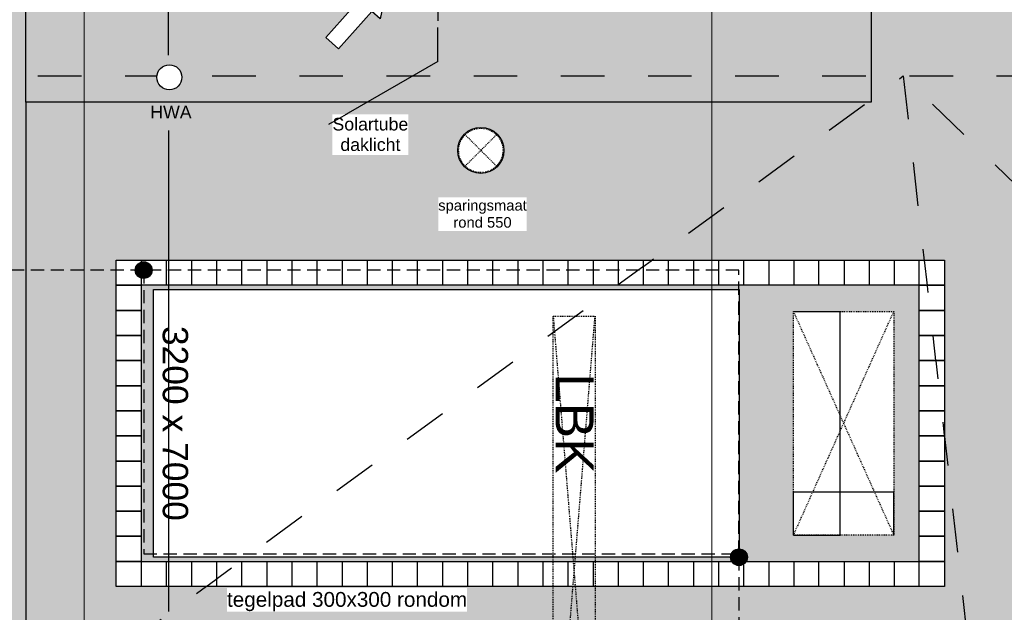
# Model space of a CAD drawing. Extents: x -38005 to 156061, y -31182 to 68140.
# Tile 37 of 48: x 76115 to 87883, y 28134 to 35217. Entities that reach past the tile are written whole.
import ezdxf
from ezdxf.enums import TextEntityAlignment as Align

# ---------------------------------------------------------------- set-up
doc = ezdxf.new("R2010")
doc.units = 0
doc.header["$LTSCALE"] = 50
doc.set_wipeout_variables(frame=1)
for name, pattern in [('HIDDEN2', [4.7625, 3.175, -1.5875]), ('STYLE_01', [0.41664, 0.20828, -0.20836]), ('STYLE_11', [5, 3.888855, -0.416718, 0.277786, -0.416641])]:
    doc.linetypes.add(name, pattern=pattern)
doc.layers.get('0').update_dxf_attribs({"linetype": 'CONTINUOUS'})
for name, color, linetype in [('AB$1A---_ATTRIB035', 8, 'CONTINUOUS'), ('AL$1A---_ALGEMEEN', 8, 'CONTINUOUS'), ('AM$1A---_ARCERING', 8, 'CONTINUOUS'), ('AT$1A---_TEKST025', 8, 'CONTINUOUS'), ('AT$1A---_TEKST035', 8, 'CONTINUOUS'), ('AT$1A---_TEKST100', 8, 'CONTINUOUS'), ('BOUWKUNDIG', 8, 'CONTINUOUS'), ('EL6121--', 3, 'CONTINUOUS')]:
    doc.layers.add(name, color=color, linetype=linetype)
doc.layers.add('stramienen', color=1, linetype='CONTINUOUS', lineweight=15)
doc.styles.add('Arial', font='ARIAL.TTF')
doc.styles.add('BURO-018', font='ISO.shx', dxfattribs={"height": 90})
doc.styles.add('Helvetica', font='txt')
doc.dimstyles.new('VyA', dxfattribs={"dimtxt": 2.272868, "dimasz": 2.120801, "dimexe": 1.5, "dimexo": 1.59, "dimgap": 0.5, "dimtad": 1, "dimdec": 0, "dimzin": 11, "dimtxsty": 'Arial', "dimblk": 'VW_SLASH', "dimcen": 0, "dimdle": 1, "dimazin": 0, "dimtfac": 0.8, "dimtdec": 0, "dimtix": 1, "dimtmove": 0, "dimatfit": 0, "dimldrblk": 'VW_FILLEDARROW', "dimfxl": 0, "dimfrac": 2, "dimtolj": 1, "dimtzin": 11, "dimarcsym": 0})

# ---------------------------------------------------------------- blocks, each defined once
blk = doc.blocks.new('VW_SLASH')
at = {"layer": 'AL$1A---_ALGEMEEN', "color": 0, "linetype": 'ByBlock', "lineweight": -2}
blk.add_line((0, 0), (-1, 0), dxfattribs=at)
at = {"layer": 'AL$1A---_ALGEMEEN', "color": 0, "linetype": 'ByBlock', "lineweight": 5}
blk.add_line((0.5, 0.5), (-0.5, -0.5), dxfattribs=at)
blk = doc.blocks.new('*D149')
at = {"layer": 'AL$1A---_ALGEMEEN', "color": 0, "lineweight": -2}
for p, q in [((2, 2675), (560, 2675)), ((559, 2), (559, 2673)), ((2, 0), (560, 0))]:
    blk.add_line(p, q, dxfattribs=at)
at = {"layer": 'AL$1A---_ALGEMEEN', "color": 0, "lineweight": -2, "xscale": 2.12080078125, "yscale": 2.12080078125, "zscale": 2.12080078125}
for p, rotation in [((559, 2675), 90), ((559, 0), 270)]:
    blk.add_blockref('VW_SLASH', p, dxfattribs=dict(at, rotation=rotation))
at = {"layer": 'AT$1A---_TEKST025', "insert": (533, 1338), "char_height": 2.27, "attachment_point": 5, "rotation": 90, "style": 'Arial'}
blk.add_mtext('\\A1;133750', dxfattribs=at)
blk = doc.blocks.new('VW_FILLEDARROW')
at = {"layer": 'AL$1A---_ALGEMEEN', "color": 0, "lineweight": -2}
blk.add_solid([(0, 0), (0.5, 0.5), (0.5, -0.5)], dxfattribs=at)
blk = doc.blocks.new('*D150')
at = {"layer": 'AL$1A---_ALGEMEEN', "color": 0, "lineweight": -2}
for p, q in [((0, 2), (0, 516)), ((1198, 515), (2, 515)), ((1200, 2), (1200, 516))]:
    blk.add_line(p, q, dxfattribs=at)
at = {"layer": 'AL$1A---_ALGEMEEN', "color": 0, "lineweight": -2, "xscale": 2.12080078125, "yscale": 2.12080078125, "zscale": 2.12080078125, "rotation": 180}
blk.add_blockref('VW_SLASH', (0, 515), dxfattribs=at)
at = {"layer": 'AL$1A---_ALGEMEEN', "color": 0, "lineweight": -2, "xscale": 2.12080078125, "yscale": 2.12080078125, "zscale": 2.12080078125}
blk.add_blockref('VW_SLASH', (1200, 515), dxfattribs=at)
at = {"layer": 'AT$1A---_TEKST025', "insert": (600, 541), "char_height": 2.27, "attachment_point": 5, "style": 'Arial'}
blk.add_mtext('\\A1;60000', dxfattribs=at)
blk = doc.blocks.new('solatube 550')
at = {"color": 0}
blk.add_wipeout([(194, 194), (199, 190), (204, 185), (208, 180), (213, 174), (217, 169), (221, 164), (225, 158), (229, 153), (232, 147), (236, 141), (239, 136), (243, 130), (246, 124), (249, 118), (251, 111), (254, 105), (257, 99), (259, 93), (261, 86), (263, 80), (265, 73), (267, 67), (268, 60), (270, 54), (271, 47), (272, 40), (273, 34), (274, 27), (274, 20), (275, 13), (275, 7), (275, 0), (275, -7), (275, -13), (274, -20), (274, -27), (273, -34), (272, -40), (271, -47), (270, -54), (268, -60), (267, -67), (265, -73), (263, -80), (261, -86), (259, -93), (257, -99), (254, -105), (251, -111), (249, -118), (246, -124), (243, -130), (239, -136), (236, -141), (232, -147), (229, -153), (225, -158), (221, -164), (217, -169), (213, -174), (208, -180), (204, -185), (199, -190), (194, -194), (190, -199), (185, -204), (180, -208), (174, -213), (169, -217), (164, -221), (158, -225), (153, -229), (147, -232), (141, -236), (136, -239), (130, -243), (124, -246), (118, -249), (111, -251), (105, -254), (99, -257), (93, -259), (86, -261), (80, -263), (73, -265), (67, -267), (60, -268), (54, -270), (47, -271), (40, -272), (34, -273), (27, -274), (20, -274), (13, -275), (7, -275), (0, -275), (-7, -275), (-13, -275), (-20, -274), (-27, -274), (-34, -273), (-40, -272), (-47, -271), (-54, -270), (-60, -268), (-67, -267), (-73, -265), (-80, -263), (-86, -261), (-93, -259), (-99, -257), (-105, -254), (-111, -251), (-118, -249), (-124, -246), (-130, -243), (-136, -239), (-141, -236), (-147, -232), (-153, -229), (-158, -225), (-164, -221), (-169, -217), (-174, -213), (-180, -208), (-185, -204), (-190, -199), (-194, -194), (-199, -190), (-204, -185), (-208, -180), (-213, -174), (-217, -169), (-221, -164), (-225, -158), (-229, -153), (-232, -147), (-236, -141), (-239, -136), (-243, -130), (-246, -124), (-249, -118), (-251, -111), (-254, -105), (-257, -99), (-259, -93), (-261, -86), (-263, -80), (-265, -73), (-267, -67), (-268, -60), (-270, -54), (-271, -47), (-272, -40), (-273, -34), (-274, -27), (-274, -20), (-275, -13), (-275, -7), (-275, 0), (-275, 7), (-275, 13), (-274, 20), (-274, 27), (-273, 34), (-272, 40), (-271, 47), (-270, 54), (-268, 60), (-267, 67), (-265, 73), (-263, 80), (-261, 86), (-259, 93), (-257, 99), (-254, 105), (-251, 111), (-249, 118), (-246, 124), (-243, 130), (-239, 136), (-236, 141), (-232, 147), (-229, 153), (-225, 158), (-221, 164), (-217, 169), (-213, 174), (-208, 180), (-204, 185), (-199, 190), (-194, 194), (-190, 199), (-185, 204), (-180, 208), (-174, 213), (-169, 217), (-164, 221), (-158, 225), (-153, 229), (-147, 232), (-141, 236), (-136, 239), (-130, 243), (-124, 246), (-118, 249), (-111, 251), (-105, 254), (-99, 257), (-93, 259), (-86, 261), (-80, 263), (-73, 265), (-67, 267), (-60, 268), (-54, 270), (-47, 271), (-40, 272), (-34, 273), (-27, 274), (-20, 274), (-13, 275), (-7, 275), (0, 275), (7, 275), (13, 275), (20, 274), (27, 274), (34, 273), (40, 272), (47, 271), (54, 270), (60, 268), (67, 267), (73, 265), (80, 263), (86, 261), (93, 259), (99, 257), (105, 254), (111, 251), (118, 249), (124, 246), (130, 243), (136, 239), (141, 236), (147, 232), (153, 229), (158, 225), (164, 221), (169, 217), (174, 213), (180, 208), (185, 204), (190, 199)], dxfattribs=at).dxf.layer = 'AL$1A---_ALGEMEEN'
at = {"layer": 'AL$1A---_ALGEMEEN', "color": 0, "linetype": 'STYLE_01'}
for p, q in [((-187, -187), (187, 187)), ((187, -187), (-187, 187))]:
    blk.add_line(p, q, dxfattribs=at)
at = {"layer": 'AL$1A---_ALGEMEEN', "color": 0}
blk.add_circle((0, 0), 275, dxfattribs=at)
at = {"layer": 'AL$1A---_ALGEMEEN', "color": 0, "linetype": 'STYLE_01'}
blk.add_circle((0, 0), 265, dxfattribs=at)
blk = doc.blocks.new('LBK')
at = {"color": 0}
blk.add_wipeout([(-1600, 3500), (1600, 3500), (1600, -3500), (-1600, -3500)], dxfattribs=at).dxf.layer = 'AL$1A---_ALGEMEEN'
at = {"layer": 'AL$1A---_ALGEMEEN', "color": 0}
blk.add_lwpolyline([(-1600, 3500), (1600, 3500), (1600, -3500), (-1600, -3500)], close=True, dxfattribs=at)
at = {"layer": 'AT$1A---_TEKST100', "line_spacing_factor": 0.967741, "style": 'Arial'}
for s, insert, char_height, attachment_point in [('{\\C256;\\lLBK}', (-600, 1762), 454.57, 1), ('{\\C256;\\l3200 x 7000}', (0, -3085), 303.05, 2)]:
    blk.add_mtext(s, dxfattribs=dict(at, insert=insert, char_height=char_height, attachment_point=attachment_point))
blk = doc.blocks.new('Group-17')
at = {"color": 0}
for points in [[(28980, 3862.5), (29280, 3862.5), (29280, 3562.5), (28980, 3562.5)], [(30180, 3862.5), (30480, 3862.5), (30480, 3562.5), (30180, 3562.5)], [(28980, 262.5), (29280, 262.5), (29280, -37.5), (28980, -37.5)], [(30180, 262.5), (30480, 262.5), (30480, -37.5), (30180, -37.5)]]:
    blk.add_wipeout(points, dxfattribs=at).dxf.layer = 'AL$1A---_ALGEMEEN'
at = {"layer": 'AL$1A---_ALGEMEEN', "color": 0}
for points in [[(28980, 3862.5), (29280, 3862.5), (29280, 3562.5), (28980, 3562.5)], [(30180, 3862.5), (30480, 3862.5), (30480, 3562.5), (30180, 3562.5)], [(28980, 262.5), (29280, 262.5), (29280, -37.5), (28980, -37.5)], [(30180, 262.5), (30480, 262.5), (30480, -37.5), (30180, -37.5)]]:
    blk.add_lwpolyline(points, close=True, dxfattribs=at)
at = {"color": 0}
for points in [[(28680, 3862.5), (28980, 3862.5), (28980, 3562.5), (28680, 3562.5)], [(29880, 3862.5), (30180, 3862.5), (30180, 3562.5), (29880, 3562.5)], [(30480, 3862.5), (30780, 3862.5), (30780, 3562.5), (30480, 3562.5)], [(28680, 262.5), (28980, 262.5), (28980, -37.5), (28680, -37.5)], [(29880, 262.5), (30180, 262.5), (30180, -37.5), (29880, -37.5)], [(30480, 262.5), (30780, 262.5), (30780, -37.5), (30480, -37.5)]]:
    blk.add_wipeout(points, dxfattribs=at).dxf.layer = 'AL$1A---_ALGEMEEN'
at = {"layer": 'AL$1A---_ALGEMEEN', "color": 0}
for points in [[(28680, 3862.5), (28980, 3862.5), (28980, 3562.5), (28680, 3562.5)], [(29880, 3862.5), (30180, 3862.5), (30180, 3562.5), (29880, 3562.5)], [(30480, 3862.5), (30780, 3862.5), (30780, 3562.5), (30480, 3562.5)], [(28680, 262.5), (28980, 262.5), (28980, -37.5), (28680, -37.5)], [(29880, 262.5), (30180, 262.5), (30180, -37.5), (29880, -37.5)], [(30480, 262.5), (30780, 262.5), (30780, -37.5), (30480, -37.5)]]:
    blk.add_lwpolyline(points, close=True, dxfattribs=at)
at = {"color": 0}
for points in [[(28380, 3862.5), (28680, 3862.5), (28680, 3562.5), (28380, 3562.5)], [(29580, 3862.5), (29880, 3862.5), (29880, 3562.5), (29580, 3562.5)], [(30480, 3562.5), (30780, 3562.5), (30780, 3262.5), (30480, 3262.5)], [(28380, 262.5), (28680, 262.5), (28680, -37.5), (28380, -37.5)], [(29580, 262.5), (29880, 262.5), (29880, -37.5), (29580, -37.5)]]:
    blk.add_wipeout(points, dxfattribs=at).dxf.layer = 'AL$1A---_ALGEMEEN'
at = {"layer": 'AL$1A---_ALGEMEEN', "color": 0}
for points in [[(28380, 3862.5), (28680, 3862.5), (28680, 3562.5), (28380, 3562.5)], [(29580, 3862.5), (29880, 3862.5), (29880, 3562.5), (29580, 3562.5)], [(30480, 3562.5), (30780, 3562.5), (30780, 3262.5), (30480, 3262.5)], [(28380, 262.5), (28680, 262.5), (28680, -37.5), (28380, -37.5)], [(29580, 262.5), (29880, 262.5), (29880, -37.5), (29580, -37.5)]]:
    blk.add_lwpolyline(points, close=True, dxfattribs=at)
at = {"color": 0}
for points in [[(28080, 3862.5), (28380, 3862.5), (28380, 3562.5), (28080, 3562.5)], [(29280, 3862.5), (29580, 3862.5), (29580, 3562.5), (29280, 3562.5)], [(30480, 3262.5), (30780, 3262.5), (30780, 2962.5), (30480, 2962.5)], [(28080, 262.5), (28380, 262.5), (28380, -37.5), (28080, -37.5)], [(29280, 262.5), (29580, 262.5), (29580, -37.5), (29280, -37.5)]]:
    blk.add_wipeout(points, dxfattribs=at).dxf.layer = 'AL$1A---_ALGEMEEN'
at = {"layer": 'AL$1A---_ALGEMEEN', "color": 0}
for points in [[(28080, 3862.5), (28380, 3862.5), (28380, 3562.5), (28080, 3562.5)], [(29280, 3862.5), (29580, 3862.5), (29580, 3562.5), (29280, 3562.5)], [(30480, 3262.5), (30780, 3262.5), (30780, 2962.5), (30480, 2962.5)], [(28080, 262.5), (28380, 262.5), (28380, -37.5), (28080, -37.5)], [(29280, 262.5), (29580, 262.5), (29580, -37.5), (29280, -37.5)]]:
    blk.add_lwpolyline(points, close=True, dxfattribs=at)
at = {"color": 0}
for points in [[(27780, 3862.5), (28080, 3862.5), (28080, 3562.5), (27780, 3562.5)], [(30480, 2962.5), (30780, 2962.5), (30780, 2662.5), (30480, 2662.5)], [(27780, 262.5), (28080, 262.5), (28080, -37.5), (27780, -37.5)]]:
    blk.add_wipeout(points, dxfattribs=at).dxf.layer = 'AL$1A---_ALGEMEEN'
at = {"layer": 'AL$1A---_ALGEMEEN', "color": 0}
for points in [[(27780, 3862.5), (28080, 3862.5), (28080, 3562.5), (27780, 3562.5)], [(30480, 2962.5), (30780, 2962.5), (30780, 2662.5), (30480, 2662.5)], [(27780, 262.5), (28080, 262.5), (28080, -37.5), (27780, -37.5)]]:
    blk.add_lwpolyline(points, close=True, dxfattribs=at)
at = {"color": 0}
for points in [[(27480, 3862.5), (27780, 3862.5), (27780, 3562.5), (27480, 3562.5)], [(30480, 2662.5), (30780, 2662.5), (30780, 2362.5), (30480, 2362.5)], [(27480, 262.5), (27780, 262.5), (27780, -37.5), (27480, -37.5)]]:
    blk.add_wipeout(points, dxfattribs=at).dxf.layer = 'AL$1A---_ALGEMEEN'
at = {"layer": 'AL$1A---_ALGEMEEN', "color": 0}
for points in [[(27480, 3862.5), (27780, 3862.5), (27780, 3562.5), (27480, 3562.5)], [(30480, 2662.5), (30780, 2662.5), (30780, 2362.5), (30480, 2362.5)], [(27480, 262.5), (27780, 262.5), (27780, -37.5), (27480, -37.5)]]:
    blk.add_lwpolyline(points, close=True, dxfattribs=at)
at = {"color": 0}
for points in [[(27180, 3862.5), (27480, 3862.5), (27480, 3562.5), (27180, 3562.5)], [(30480, 2362.5), (30780, 2362.5), (30780, 2062.5), (30480, 2062.5)], [(27180, 262.5), (27480, 262.5), (27480, -37.5), (27180, -37.5)]]:
    blk.add_wipeout(points, dxfattribs=at).dxf.layer = 'AL$1A---_ALGEMEEN'
at = {"layer": 'AL$1A---_ALGEMEEN', "color": 0}
for points in [[(27180, 3862.5), (27480, 3862.5), (27480, 3562.5), (27180, 3562.5)], [(30480, 2362.5), (30780, 2362.5), (30780, 2062.5), (30480, 2062.5)], [(27180, 262.5), (27480, 262.5), (27480, -37.5), (27180, -37.5)]]:
    blk.add_lwpolyline(points, close=True, dxfattribs=at)
at = {"color": 0}
for points in [[(26880, 3862.5), (27180, 3862.5), (27180, 3562.5), (26880, 3562.5)], [(30480, 2062.5), (30780, 2062.5), (30780, 1762.5), (30480, 1762.5)], [(26880, 262.5), (27180, 262.5), (27180, -37.5), (26880, -37.5)]]:
    blk.add_wipeout(points, dxfattribs=at).dxf.layer = 'AL$1A---_ALGEMEEN'
at = {"layer": 'AL$1A---_ALGEMEEN', "color": 0}
for points in [[(26880, 3862.5), (27180, 3862.5), (27180, 3562.5), (26880, 3562.5)], [(30480, 2062.5), (30780, 2062.5), (30780, 1762.5), (30480, 1762.5)], [(26880, 262.5), (27180, 262.5), (27180, -37.5), (26880, -37.5)]]:
    blk.add_lwpolyline(points, close=True, dxfattribs=at)
at = {"color": 0}
for points in [[(26580, 3862.5), (26880, 3862.5), (26880, 3562.5), (26580, 3562.5)], [(30480, 1762.5), (30780, 1762.5), (30780, 1462.5), (30480, 1462.5)], [(26580, 262.5), (26880, 262.5), (26880, -37.5), (26580, -37.5)]]:
    blk.add_wipeout(points, dxfattribs=at).dxf.layer = 'AL$1A---_ALGEMEEN'
at = {"layer": 'AL$1A---_ALGEMEEN', "color": 0}
for points in [[(26580, 3862.5), (26880, 3862.5), (26880, 3562.5), (26580, 3562.5)], [(30480, 1762.5), (30780, 1762.5), (30780, 1462.5), (30480, 1462.5)], [(26580, 262.5), (26880, 262.5), (26880, -37.5), (26580, -37.5)]]:
    blk.add_lwpolyline(points, close=True, dxfattribs=at)
at = {"color": 0}
for points in [[(26280, 3862.5), (26580, 3862.5), (26580, 3562.5), (26280, 3562.5)], [(30480, 1462.5), (30780, 1462.5), (30780, 1162.5), (30480, 1162.5)], [(26280, 262.5), (26580, 262.5), (26580, -37.5), (26280, -37.5)]]:
    blk.add_wipeout(points, dxfattribs=at).dxf.layer = 'AL$1A---_ALGEMEEN'
at = {"layer": 'AL$1A---_ALGEMEEN', "color": 0}
for points in [[(26280, 3862.5), (26580, 3862.5), (26580, 3562.5), (26280, 3562.5)], [(30480, 1462.5), (30780, 1462.5), (30780, 1162.5), (30480, 1162.5)], [(26280, 262.5), (26580, 262.5), (26580, -37.5), (26280, -37.5)]]:
    blk.add_lwpolyline(points, close=True, dxfattribs=at)
at = {"color": 0}
for points in [[(25980, 3862.5), (26280, 3862.5), (26280, 3562.5), (25980, 3562.5)], [(30480, 1162.5), (30780, 1162.5), (30780, 862.5), (30480, 862.5)], [(25980, 262.5), (26280, 262.5), (26280, -37.5), (25980, -37.5)]]:
    blk.add_wipeout(points, dxfattribs=at).dxf.layer = 'AL$1A---_ALGEMEEN'
at = {"layer": 'AL$1A---_ALGEMEEN', "color": 0}
for points in [[(25980, 3862.5), (26280, 3862.5), (26280, 3562.5), (25980, 3562.5)], [(30480, 1162.5), (30780, 1162.5), (30780, 862.5), (30480, 862.5)], [(25980, 262.5), (26280, 262.5), (26280, -37.5), (25980, -37.5)]]:
    blk.add_lwpolyline(points, close=True, dxfattribs=at)
at = {"color": 0}
for points in [[(25680, 3862.5), (25980, 3862.5), (25980, 3562.5), (25680, 3562.5)], [(30480, 862.5), (30780, 862.5), (30780, 562.5), (30480, 562.5)], [(25680, 262.5), (25980, 262.5), (25980, -37.5), (25680, -37.5)]]:
    blk.add_wipeout(points, dxfattribs=at).dxf.layer = 'AL$1A---_ALGEMEEN'
at = {"layer": 'AL$1A---_ALGEMEEN', "color": 0}
for points in [[(25680, 3862.5), (25980, 3862.5), (25980, 3562.5), (25680, 3562.5)], [(30480, 862.5), (30780, 862.5), (30780, 562.5), (30480, 562.5)], [(25680, 262.5), (25980, 262.5), (25980, -37.5), (25680, -37.5)]]:
    blk.add_lwpolyline(points, close=True, dxfattribs=at)
at = {"color": 0}
for points in [[(25380, 3862.5), (25680, 3862.5), (25680, 3562.5), (25380, 3562.5)], [(30480, 562.5), (30780, 562.5), (30780, 262.5), (30480, 262.5)], [(25380, 262.5), (25680, 262.5), (25680, -37.5), (25380, -37.5)]]:
    blk.add_wipeout(points, dxfattribs=at).dxf.layer = 'AL$1A---_ALGEMEEN'
at = {"layer": 'AL$1A---_ALGEMEEN', "color": 0}
for points in [[(25380, 3862.5), (25680, 3862.5), (25680, 3562.5), (25380, 3562.5)], [(30480, 562.5), (30780, 562.5), (30780, 262.5), (30480, 262.5)], [(25380, 262.5), (25680, 262.5), (25680, -37.5), (25380, -37.5)]]:
    blk.add_lwpolyline(points, close=True, dxfattribs=at)
at = {"color": 0}
for points in [[(25080, 3862.5), (25380, 3862.5), (25380, 3562.5), (25080, 3562.5)], [(25080, 262.5), (25380, 262.5), (25380, -37.5), (25080, -37.5)]]:
    blk.add_wipeout(points, dxfattribs=at).dxf.layer = 'AL$1A---_ALGEMEEN'
at = {"layer": 'AL$1A---_ALGEMEEN', "color": 0}
for points in [[(25080, 3862.5), (25380, 3862.5), (25380, 3562.5), (25080, 3562.5)], [(25080, 262.5), (25380, 262.5), (25380, -37.5), (25080, -37.5)]]:
    blk.add_lwpolyline(points, close=True, dxfattribs=at)
at = {"color": 0}
for points in [[(24780, 3862.5), (25080, 3862.5), (25080, 3562.5), (24780, 3562.5)], [(24780, 262.5), (25080, 262.5), (25080, -37.5), (24780, -37.5)]]:
    blk.add_wipeout(points, dxfattribs=at).dxf.layer = 'AL$1A---_ALGEMEEN'
at = {"layer": 'AL$1A---_ALGEMEEN', "color": 0}
for points in [[(24780, 3862.5), (25080, 3862.5), (25080, 3562.5), (24780, 3562.5)], [(24780, 262.5), (25080, 262.5), (25080, -37.5), (24780, -37.5)]]:
    blk.add_lwpolyline(points, close=True, dxfattribs=at)
at = {"color": 0}
for points in [[(24480, 3862.5), (24780, 3862.5), (24780, 3562.5), (24480, 3562.5)], [(24480, 262.5), (24780, 262.5), (24780, -37.5), (24480, -37.5)]]:
    blk.add_wipeout(points, dxfattribs=at).dxf.layer = 'AL$1A---_ALGEMEEN'
at = {"layer": 'AL$1A---_ALGEMEEN', "color": 0}
for points in [[(24480, 3862.5), (24780, 3862.5), (24780, 3562.5), (24480, 3562.5)], [(24480, 262.5), (24780, 262.5), (24780, -37.5), (24480, -37.5)]]:
    blk.add_lwpolyline(points, close=True, dxfattribs=at)
at = {"color": 0}
for points in [[(24180, 3862.5), (24480, 3862.5), (24480, 3562.5), (24180, 3562.5)], [(24180, 262.5), (24480, 262.5), (24480, -37.5), (24180, -37.5)]]:
    blk.add_wipeout(points, dxfattribs=at).dxf.layer = 'AL$1A---_ALGEMEEN'
at = {"layer": 'AL$1A---_ALGEMEEN', "color": 0}
for points in [[(24180, 3862.5), (24480, 3862.5), (24480, 3562.5), (24180, 3562.5)], [(24180, 262.5), (24480, 262.5), (24480, -37.5), (24180, -37.5)]]:
    blk.add_lwpolyline(points, close=True, dxfattribs=at)
at = {"color": 0}
for points in [[(23880, 3862.5), (24180, 3862.5), (24180, 3562.5), (23880, 3562.5)], [(23880, 262.5), (24180, 262.5), (24180, -37.5), (23880, -37.5)]]:
    blk.add_wipeout(points, dxfattribs=at).dxf.layer = 'AL$1A---_ALGEMEEN'
at = {"layer": 'AL$1A---_ALGEMEEN', "color": 0}
for points in [[(23880, 3862.5), (24180, 3862.5), (24180, 3562.5), (23880, 3562.5)], [(23880, 262.5), (24180, 262.5), (24180, -37.5), (23880, -37.5)]]:
    blk.add_lwpolyline(points, close=True, dxfattribs=at)
at = {"color": 0}
for points in [[(23580, 3862.5), (23880, 3862.5), (23880, 3562.5), (23580, 3562.5)], [(23580, 262.5), (23880, 262.5), (23880, -37.5), (23580, -37.5)]]:
    blk.add_wipeout(points, dxfattribs=at).dxf.layer = 'AL$1A---_ALGEMEEN'
at = {"layer": 'AL$1A---_ALGEMEEN', "color": 0}
for points in [[(23580, 3862.5), (23880, 3862.5), (23880, 3562.5), (23580, 3562.5)], [(23580, 262.5), (23880, 262.5), (23880, -37.5), (23580, -37.5)]]:
    blk.add_lwpolyline(points, close=True, dxfattribs=at)
at = {"color": 0}
for points in [[(23280, 3862.5), (23580, 3862.5), (23580, 3562.5), (23280, 3562.5)], [(23280, 262.5), (23580, 262.5), (23580, -37.5), (23280, -37.5)]]:
    blk.add_wipeout(points, dxfattribs=at).dxf.layer = 'AL$1A---_ALGEMEEN'
at = {"layer": 'AL$1A---_ALGEMEEN', "color": 0}
for points in [[(23280, 3862.5), (23580, 3862.5), (23580, 3562.5), (23280, 3562.5)], [(23280, 262.5), (23580, 262.5), (23580, -37.5), (23280, -37.5)]]:
    blk.add_lwpolyline(points, close=True, dxfattribs=at)
at = {"color": 0}
for points in [[(22980, 3862.5), (23280, 3862.5), (23280, 3562.5), (22980, 3562.5)], [(22980, 262.5), (23280, 262.5), (23280, -37.5), (22980, -37.5)]]:
    blk.add_wipeout(points, dxfattribs=at).dxf.layer = 'AL$1A---_ALGEMEEN'
at = {"layer": 'AL$1A---_ALGEMEEN', "color": 0}
for points in [[(22980, 3862.5), (23280, 3862.5), (23280, 3562.5), (22980, 3562.5)], [(22980, 262.5), (23280, 262.5), (23280, -37.5), (22980, -37.5)]]:
    blk.add_lwpolyline(points, close=True, dxfattribs=at)
at = {"color": 0}
for points in [[(22680, 3862.5), (22980, 3862.5), (22980, 3562.5), (22680, 3562.5)], [(22680, 262.5), (22980, 262.5), (22980, -37.5), (22680, -37.5)]]:
    blk.add_wipeout(points, dxfattribs=at).dxf.layer = 'AL$1A---_ALGEMEEN'
at = {"layer": 'AL$1A---_ALGEMEEN', "color": 0}
for points in [[(22680, 3862.5), (22980, 3862.5), (22980, 3562.5), (22680, 3562.5)], [(22680, 262.5), (22980, 262.5), (22980, -37.5), (22680, -37.5)]]:
    blk.add_lwpolyline(points, close=True, dxfattribs=at)
at = {"color": 0}
for points in [[(22380, 3862.5), (22680, 3862.5), (22680, 3562.5), (22380, 3562.5)], [(22380, 262.5), (22680, 262.5), (22680, -37.5), (22380, -37.5)]]:
    blk.add_wipeout(points, dxfattribs=at).dxf.layer = 'AL$1A---_ALGEMEEN'
at = {"layer": 'AL$1A---_ALGEMEEN', "color": 0}
for points in [[(22380, 3862.5), (22680, 3862.5), (22680, 3562.5), (22380, 3562.5)], [(22380, 262.5), (22680, 262.5), (22680, -37.5), (22380, -37.5)]]:
    blk.add_lwpolyline(points, close=True, dxfattribs=at)
at = {"color": 0}
for points in [[(22080, 3862.5), (22380, 3862.5), (22380, 3562.5), (22080, 3562.5)], [(22080, 262.5), (22380, 262.5), (22380, -37.5), (22080, -37.5)]]:
    blk.add_wipeout(points, dxfattribs=at).dxf.layer = 'AL$1A---_ALGEMEEN'
at = {"layer": 'AL$1A---_ALGEMEEN', "color": 0}
for points in [[(22080, 3862.5), (22380, 3862.5), (22380, 3562.5), (22080, 3562.5)], [(22080, 262.5), (22380, 262.5), (22380, -37.5), (22080, -37.5)]]:
    blk.add_lwpolyline(points, close=True, dxfattribs=at)
at = {"color": 0}
for points in [[(21780, 3862.5), (22080, 3862.5), (22080, 3562.5), (21780, 3562.5)], [(21780, 262.5), (22080, 262.5), (22080, -37.5), (21780, -37.5)]]:
    blk.add_wipeout(points, dxfattribs=at).dxf.layer = 'AL$1A---_ALGEMEEN'
at = {"layer": 'AL$1A---_ALGEMEEN', "color": 0}
for points in [[(21780, 3862.5), (22080, 3862.5), (22080, 3562.5), (21780, 3562.5)], [(21780, 262.5), (22080, 262.5), (22080, -37.5), (21780, -37.5)]]:
    blk.add_lwpolyline(points, close=True, dxfattribs=at)
at = {"color": 0}
for points in [[(21480, 3862.5), (21780, 3862.5), (21780, 3562.5), (21480, 3562.5)], [(21480, 262.5), (21780, 262.5), (21780, -37.5), (21480, -37.5)]]:
    blk.add_wipeout(points, dxfattribs=at).dxf.layer = 'AL$1A---_ALGEMEEN'
at = {"layer": 'AL$1A---_ALGEMEEN', "color": 0}
for points in [[(21480, 3862.5), (21780, 3862.5), (21780, 3562.5), (21480, 3562.5)], [(21480, 262.5), (21780, 262.5), (21780, -37.5), (21480, -37.5)]]:
    blk.add_lwpolyline(points, close=True, dxfattribs=at)
at = {"color": 0}
for points in [[(21180, 3862.5), (21480, 3862.5), (21480, 3562.5), (21180, 3562.5)], [(21180, 262.5), (21480, 262.5), (21480, -37.5), (21180, -37.5)]]:
    blk.add_wipeout(points, dxfattribs=at).dxf.layer = 'AL$1A---_ALGEMEEN'
at = {"layer": 'AL$1A---_ALGEMEEN', "color": 0}
for points in [[(21180, 3862.5), (21480, 3862.5), (21480, 3562.5), (21180, 3562.5)], [(21180, 262.5), (21480, 262.5), (21480, -37.5), (21180, -37.5)]]:
    blk.add_lwpolyline(points, close=True, dxfattribs=at)
at = {"color": 0}
for points in [[(20880, 3862.5), (21180, 3862.5), (21180, 3562.5), (20880, 3562.5)], [(20880, 262.5), (21180, 262.5), (21180, -37.5), (20880, -37.5)]]:
    blk.add_wipeout(points, dxfattribs=at).dxf.layer = 'AL$1A---_ALGEMEEN'
at = {"layer": 'AL$1A---_ALGEMEEN', "color": 0}
for points in [[(20880, 3862.5), (21180, 3862.5), (21180, 3562.5), (20880, 3562.5)], [(20880, 262.5), (21180, 262.5), (21180, -37.5), (20880, -37.5)]]:
    blk.add_lwpolyline(points, close=True, dxfattribs=at)
at = {"color": 0}
blk.add_wipeout([(20880, 3562.5), (21180, 3562.5), (21180, 3262.5), (20880, 3262.5)], dxfattribs=at).dxf.layer = 'AL$1A---_ALGEMEEN'
at = {"layer": 'AL$1A---_ALGEMEEN', "color": 0}
blk.add_lwpolyline([(20880, 3562.5), (21180, 3562.5), (21180, 3262.5), (20880, 3262.5)], close=True, dxfattribs=at)
at = {"color": 0}
blk.add_wipeout([(20880, 3262.5), (21180, 3262.5), (21180, 2962.5), (20880, 2962.5)], dxfattribs=at).dxf.layer = 'AL$1A---_ALGEMEEN'
at = {"layer": 'AL$1A---_ALGEMEEN', "color": 0}
blk.add_lwpolyline([(20880, 3262.5), (21180, 3262.5), (21180, 2962.5), (20880, 2962.5)], close=True, dxfattribs=at)
at = {"color": 0}
blk.add_wipeout([(20880, 2962.5), (21180, 2962.5), (21180, 2662.5), (20880, 2662.5)], dxfattribs=at).dxf.layer = 'AL$1A---_ALGEMEEN'
at = {"layer": 'AL$1A---_ALGEMEEN', "color": 0}
blk.add_lwpolyline([(20880, 2962.5), (21180, 2962.5), (21180, 2662.5), (20880, 2662.5)], close=True, dxfattribs=at)
at = {"color": 0}
blk.add_wipeout([(20880, 2662.5), (21180, 2662.5), (21180, 2362.5), (20880, 2362.5)], dxfattribs=at).dxf.layer = 'AL$1A---_ALGEMEEN'
at = {"layer": 'AL$1A---_ALGEMEEN', "color": 0}
blk.add_lwpolyline([(20880, 2662.5), (21180, 2662.5), (21180, 2362.5), (20880, 2362.5)], close=True, dxfattribs=at)
at = {"color": 0}
blk.add_wipeout([(20880, 2362.5), (21180, 2362.5), (21180, 2062.5), (20880, 2062.5)], dxfattribs=at).dxf.layer = 'AL$1A---_ALGEMEEN'
at = {"layer": 'AL$1A---_ALGEMEEN', "color": 0}
blk.add_lwpolyline([(20880, 2362.5), (21180, 2362.5), (21180, 2062.5), (20880, 2062.5)], close=True, dxfattribs=at)
at = {"color": 0}
blk.add_wipeout([(20880, 2062.5), (21180, 2062.5), (21180, 1762.5), (20880, 1762.5)], dxfattribs=at).dxf.layer = 'AL$1A---_ALGEMEEN'
at = {"layer": 'AL$1A---_ALGEMEEN', "color": 0}
blk.add_lwpolyline([(20880, 2062.5), (21180, 2062.5), (21180, 1762.5), (20880, 1762.5)], close=True, dxfattribs=at)
at = {"color": 0}
blk.add_wipeout([(20880, 1762.5), (21180, 1762.5), (21180, 1462.5), (20880, 1462.5)], dxfattribs=at).dxf.layer = 'AL$1A---_ALGEMEEN'
at = {"layer": 'AL$1A---_ALGEMEEN', "color": 0}
blk.add_lwpolyline([(20880, 1762.5), (21180, 1762.5), (21180, 1462.5), (20880, 1462.5)], close=True, dxfattribs=at)
at = {"color": 0}
blk.add_wipeout([(20880, 1462.5), (21180, 1462.5), (21180, 1162.5), (20880, 1162.5)], dxfattribs=at).dxf.layer = 'AL$1A---_ALGEMEEN'
at = {"layer": 'AL$1A---_ALGEMEEN', "color": 0}
blk.add_lwpolyline([(20880, 1462.5), (21180, 1462.5), (21180, 1162.5), (20880, 1162.5)], close=True, dxfattribs=at)
at = {"color": 0}
blk.add_wipeout([(20880, 1162.5), (21180, 1162.5), (21180, 862.5), (20880, 862.5)], dxfattribs=at).dxf.layer = 'AL$1A---_ALGEMEEN'
at = {"layer": 'AL$1A---_ALGEMEEN', "color": 0}
blk.add_lwpolyline([(20880, 1162.5), (21180, 1162.5), (21180, 862.5), (20880, 862.5)], close=True, dxfattribs=at)
at = {"color": 0}
blk.add_wipeout([(20880, 862.5), (21180, 862.5), (21180, 562.5), (20880, 562.5)], dxfattribs=at).dxf.layer = 'AL$1A---_ALGEMEEN'
at = {"layer": 'AL$1A---_ALGEMEEN', "color": 0}
blk.add_lwpolyline([(20880, 862.5), (21180, 862.5), (21180, 562.5), (20880, 562.5)], close=True, dxfattribs=at)
at = {"color": 0}
blk.add_wipeout([(20880, 562.5), (21180, 562.5), (21180, 262.5), (20880, 262.5)], dxfattribs=at).dxf.layer = 'AL$1A---_ALGEMEEN'
at = {"layer": 'AL$1A---_ALGEMEEN', "color": 0}
blk.add_lwpolyline([(20880, 562.5), (21180, 562.5), (21180, 262.5), (20880, 262.5)], close=True, dxfattribs=at)
blk = doc.blocks.new('Group-20')
at = {"layer": 'AL$1A---_ALGEMEEN', "color": 0, "linetype": 'STYLE_01'}
for p, q in [((26104, 3192), (26604, -2945)), ((26104, -2945), (26604, 3192))]:
    blk.add_line(p, q, dxfattribs=at)
blk.add_lwpolyline([(26104, 3192), (26604, 3192), (26604, -2945), (26104, -2945)], close=True, dxfattribs=at)
blk = doc.blocks.new('hwa dak')
at = {"layer": 'AT$1A---_TEKST100', "insert": (19, -340), "char_height": 151.52, "attachment_point": 2, "line_spacing_factor": 0.967741, "style": 'Arial'}
blk.add_mtext('{\\C256;\\lHWA}', dxfattribs=at)
at = {"color": 0}
blk.add_wipeout([(52, 141), (55, 139), (59, 138), (62, 137), (65, 135), (69, 133), (72, 132), (75, 130), (78, 128), (81, 126), (84, 124), (87, 122), (90, 120), (93, 117), (96, 115), (99, 113), (102, 110), (104, 108), (107, 105), (110, 102), (112, 100), (114, 97), (117, 94), (119, 91), (121, 88), (123, 85), (125, 82), (127, 79), (129, 76), (131, 73), (133, 69), (135, 66), (136, 63), (138, 60), (139, 56), (140, 53), (142, 49), (143, 46), (144, 42), (145, 39), (146, 35), (147, 32), (147, 28), (148, 24), (149, 21), (149, 17), (149, 13), (150, 10), (150, 6), (150, 2), (150, -1), (150, -5), (150, -9), (149, -12), (149, -16), (149, -20), (148, -23), (148, -27), (147, -31), (146, -34), (145, -38), (144, -41), (143, -45), (142, -48), (141, -52), (139, -55), (138, -59), (137, -62), (135, -65), (133, -69), (132, -72), (130, -75), (128, -78), (126, -81), (124, -84), (122, -87), (120, -90), (117, -93), (115, -96), (113, -99), (110, -102), (108, -104), (105, -107), (102, -110), (100, -112), (97, -114), (94, -117), (91, -119), (88, -121), (85, -123), (82, -125), (79, -127), (76, -129), (73, -131), (69, -133), (66, -135), (63, -136), (60, -138), (56, -139), (53, -140), (49, -142), (46, -143), (42, -144), (39, -145), (35, -146), (32, -147), (28, -147), (24, -148), (21, -149), (17, -149), (13, -149), (10, -150), (6, -150), (2, -150), (-1, -150), (-5, -150), (-9, -150), (-12, -149), (-16, -149), (-20, -149), (-23, -148), (-27, -148), (-31, -147), (-34, -146), (-38, -145), (-41, -144), (-45, -143), (-48, -142), (-52, -141), (-55, -139), (-59, -138), (-62, -137), (-65, -135), (-69, -133), (-72, -132), (-75, -130), (-78, -128), (-81, -126), (-84, -124), (-87, -122), (-90, -120), (-93, -117), (-96, -115), (-99, -113), (-102, -110), (-104, -108), (-107, -105), (-110, -102), (-112, -100), (-114, -97), (-117, -94), (-119, -91), (-121, -88), (-123, -85), (-125, -82), (-127, -79), (-129, -76), (-131, -73), (-133, -69), (-135, -66), (-136, -63), (-138, -60), (-139, -56), (-140, -53), (-142, -49), (-143, -46), (-144, -42), (-145, -39), (-146, -35), (-147, -32), (-147, -28), (-148, -24), (-149, -21), (-149, -17), (-149, -13), (-150, -10), (-150, -6), (-150, -2), (-150, 1), (-150, 5), (-150, 9), (-149, 12), (-149, 16), (-149, 20), (-148, 23), (-148, 27), (-147, 31), (-146, 34), (-145, 38), (-144, 41), (-143, 45), (-142, 48), (-141, 52), (-139, 55), (-138, 59), (-137, 62), (-135, 65), (-133, 69), (-132, 72), (-130, 75), (-128, 78), (-126, 81), (-124, 84), (-122, 87), (-120, 90), (-117, 93), (-115, 96), (-113, 99), (-110, 102), (-108, 104), (-105, 107), (-102, 110), (-100, 112), (-97, 114), (-94, 117), (-91, 119), (-88, 121), (-85, 123), (-82, 125), (-79, 127), (-76, 129), (-73, 131), (-69, 133), (-66, 135), (-63, 136), (-60, 138), (-56, 139), (-53, 140), (-49, 142), (-46, 143), (-42, 144), (-39, 145), (-35, 146), (-32, 147), (-28, 147), (-24, 148), (-21, 149), (-17, 149), (-13, 149), (-10, 150), (-6, 150), (-2, 150), (1, 150), (5, 150), (9, 150), (12, 149), (16, 149), (20, 149), (23, 148), (27, 148), (31, 147), (34, 146), (38, 145), (41, 144), (45, 143), (48, 142)], dxfattribs=at).dxf.layer = 'AL$1A---_ALGEMEEN'
at = {"layer": 'AL$1A---_ALGEMEEN', "color": 0}
blk.add_circle((0, 0), 150, dxfattribs=at)
blk = doc.blocks.new('wijz. pijl 01')
at = {"color": 0}
blk.add_wipeout([(1005, 102), (1005, -102), (405, -102), (405, -234), (0, 0), (405, 234), (405, 102)], dxfattribs=at).dxf.layer = 'AL$1A---_ALGEMEEN'
at = {"layer": 'AL$1A---_ALGEMEEN', "color": 0}
blk.add_lwpolyline([(1005, 102), (1005, -102), (405, -102), (405, -234), (0, 0), (405, 234), (405, 102)], close=True, dxfattribs=at)
at = {"layer": 'AL$1A---_ALGEMEEN', "color": 0, "style": 'Helvetica'}
blk.add_attdef('datum', text='', height=190, dxfattribs=at).set_placement((274, 1), align=Align.MIDDLE_CENTER)
blk = doc.blocks.new('E00437')
at = {"color": 0}
for q in [(5.801, 6.538), (0, 0)]:
    blk.add_line((2.027, 0), q, dxfattribs=at)
at = {"color": 0, "linetype": 'Continuous', "style": 'BURO-018', "flags": 1}
blk.add_attdef('E_MATCODE', text='', height=1.8, dxfattribs=at).set_placement((0, 0), align=Align.MIDDLE)
blk = doc.blocks.new('030201')
at = {"color": 0, "const_width": 0.5}
blk.add_lwpolyline([(-0.25, 0, 1), (0.25, 0, 1)], format="xyb", close=True, dxfattribs=at)
at = {"color": 0, "linetype": 'Continuous'}
blk.add_circle((0, 0), 0.5, dxfattribs=at)
at = {"color": 0, "linetype": 'Continuous', "style": 'BURO-018', "flags": 1}
blk.add_attdef('E_MATCODE', text='', height=1.8, dxfattribs=at).set_placement((0, 0), align=Align.MIDDLE)
blk = doc.blocks.new('schachten 1200.2675')
at = {"color": 0, "linetype": 'STYLE_01'}
blk.add_wipeout([(0, 2675), (1200, 2675), (1200, 0), (0, 0)], dxfattribs=at).dxf.layer = 'AL$1A---_ALGEMEEN'
at = {"layer": 'AL$1A---_ALGEMEEN', "color": 0, "linetype": 'STYLE_01'}
for p, q in [((0, 2675), (1200, 0)), ((0, 0), (1200, 2675))]:
    blk.add_line(p, q, dxfattribs=at)
blk.add_lwpolyline([(0, 2675), (1200, 2675), (1200, 0), (0, 0)], close=True, dxfattribs=at)
at = {"layer": 'AL$1A---_ALGEMEEN', "color": 0}
dim = blk.add_linear_dim(base=(559, 2675), p1=(0, 0), p2=(0, 2675), angle=90, dimstyle='VyA', override={"dimtxt": 2.272868, "dimgap": 25, "dimlfac": 50, "dimpost": '<>', "dimtxsty": 'Arial', "dimtmove": 2}, dxfattribs=at)
dim.commit()
dim.dimension.update_dxf_attribs({"geometry": '*D149', "text_midpoint": (532.839, 1337.5)})
dim = blk.add_linear_dim(base=(0, 514.992), p1=(1200, 0), p2=(0, 0), dimstyle='VyA', override={"dimtxt": 2.272868, "dimgap": 25, "dimlfac": 50, "dimpost": '<>', "dimtxsty": 'Arial', "dimtmove": 2}, dxfattribs=at)
dim.commit()
dim.dimension.update_dxf_attribs({"geometry": '*D150', "text_midpoint": (600, 541.153)})
blk = doc.blocks.new('200254 W 213 09-03-2007')
at = {"layer": 'AM$1A---_ARCERING', "linetype": 'Continuous', "lineweight": 0}
blk.add_hatch(color=9, dxfattribs=at).paths.add_polyline_path([(20519.87, 3945.85), (20519.87, 3526.05), (20168.06, 3525.49), (19424.07, 3526.05), (19424.07, 3945.85), (19233.75, 3945.85), (19233.75, 3346.25), (18987.13, 3346.24), (18987.13, 3267.64), (18955.33, 3267.64), (18955.33, 3009.54), (19478.27, 3068.27), (19479.08, 3061.62), (19565.7, 3071.35), (19564.89, 3078), (19997.73, 3126.6), (19997.29, 3130.53), (20095.18, 3141.59), (20095.64, 3137.6), (20528.41, 3186.2), (20529.15, 3179.54), (20615.71, 3189.27), (20614.96, 3195.92), (21016.33, 3240.99), (21016.33, 3945.85), (20717.81, 3945.85), (20717.81, 3736.65), (20608.05, 3736.65), (20608.05, 3945.85)])
blk.add_wipeout([(21025.13, 3954.65), (21025.13, 3233.13), (20624.68, 3188.16), (20625.52, 3180.71), (20605.21, 3178.43), (20605.62, 3174.85), (20542.15, 3167.72), (20541.78, 3171.3), (20521.47, 3169.02), (20520.64, 3176.48), (20087.84, 3127.87), (20087.4, 3131.85), (20007.01, 3122.82), (20007.46, 3118.85), (19987.91, 3116.65), (19987.91, 3125.5), (19997.73, 3126.6), (19997.3, 3130.58), (20095.18, 3141.59), (20095.64, 3137.6), (20528.41, 3186.2), (20529.15, 3179.54), (20615.71, 3189.27), (20614.96, 3195.92), (21016.33, 3240.99), (21016.32, 3945.85), (20519.87, 3945.85), (20519.87, 3526.05), (20511.07, 3526.05), (19987.91, 3526.05), (19987.91, 3534.85), (20511.07, 3534.85), (20511.07, 3954.65)]).dxf.layer = 'AL$1A---_ALGEMEEN'
at = {"layer": 'AL$1A---_ALGEMEEN'}
for p, q in [((20592.09, 3713.7), (20592.09, 3941.7)), ((20557.97, 3702.45), (20557.97, 3897.95))]:
    blk.add_line(p, q, dxfattribs=at)
at = {"layer": 'AL$1A---_ALGEMEEN', "linetype": 'STYLE_01'}
blk.add_line((20519.23, 3708.75), (21016.24, 3708.75), dxfattribs=at)
at = {"layer": 'AL$1A---_ALGEMEEN'}
for points in [[(20592.09, 3713.7), (20589.95, 3721.7), (20594.23, 3721.7)], [(20592.09, 3695.7), (20594.23, 3687.7), (20589.95, 3687.7)]]:
    blk.add_solid(points, dxfattribs=at)
at = {"layer": 'stramienen', "linetype": 'STYLE_11', "ltscale": 50}
blk.add_line((20571.95, 2695.43), (20571.95, 4240.03), dxfattribs=at)
at = {"layer": 'AL$1A---_ALGEMEEN', "xscale": 0.02, "yscale": 0.02, "zscale": 0.02}
for name, p, rotation in [('solatube 550', (20666.75, 3690.95), 90), ('LBK', (20658.47, 3625.7), 270)]:
    blk.add_blockref(name, p, dxfattribs=dict(at, rotation=rotation))
blk.add_blockref('schachten 1200.2675', (20741.47, 3598.95), dxfattribs=at)
at = {"linetype": 'Continuous'}
blk.add_wipeout([(20631.29, 3689.83), (20649.41, 3689.83), (20649.41, 3699.56), (20631.29, 3699.56)], dxfattribs=at).dxf.layer = 'AL$1A---_ALGEMEEN'
at = {"layer": 'AL$1A---_ALGEMEEN', "xscale": 0.02, "yscale": 0.02, "zscale": 0.02}
blk.add_blockref('Group-17', (20161.97, 3587.45), dxfattribs=at)
at = {"layer": 'AT$1A---_TEKST035', "insert": (20640.35, 3698.74), "char_height": 3.0305, "attachment_point": 2, "line_spacing_factor": 0.967741, "style": 'Arial'}
blk.add_mtext('{\\C256;\\lSolartube\\Pdaklicht}', dxfattribs=at)
at = {"layer": 'AL$1A---_ALGEMEEN', "linetype": 'STYLE_01'}
for p, q in [((20767.7, 3708.75), (20823.57, 3219.88)), ((21006.73, 3477.45), (20767.74, 3708.75))]:
    blk.add_line(p, q, dxfattribs=at)
at = {"layer": 'AL$1A---_ALGEMEEN'}
blk.add_line((20592.09, 3695.7), (20592.09, 3580.7), dxfattribs=at)
blk.add_lwpolyline([(20557.97, 3487.95), (19385.97, 3487.95), (19385.97, 3907.75), (19271.95, 3907.75), (19271.95, 3307.75), (19025.23, 3307.75), (19025.23, 3280.7), (18993.13, 3280.7), (18993.13, 3048.07), (20978.25, 3275.06), (20978.25, 3907.75), (20759.97, 3907.75), (20760.09, 3702.45), (20557.97, 3702.45)], close=True, dxfattribs=at)
at = {"layer": 'stramienen', "linetype": 'STYLE_11', "ltscale": 50}
blk.add_line((20721.95, 2695.43), (20721.95, 4240.03), dxfattribs=at)
at = {"layer": 'AL$1A---_ALGEMEEN', "xscale": 0.02, "yscale": 0.02, "zscale": 0.02}
blk.add_blockref('Group-20', (20161.97, 3587.45), dxfattribs=at)
at = {"layer": 'AL$1A---_ALGEMEEN'}
ref = blk.add_blockref('wijz. pijl 01', (20644.58, 3731.59), dxfattribs=dict(at, xscale=0.02, yscale=0.02, zscale=0.02, rotation=228.3301127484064))
ref.add_attrib('datum', 'b', dxfattribs={"layer": 'AB$1A---_ATTRIB035', "height": 3.8, "rotation": 48.3301, "style": 'Helvetica'}).set_placement((20640.97, 3727.49), align=Align.MIDDLE_CENTER)
at = {"layer": 'AL$1A---_ALGEMEEN', "xscale": 0.02, "yscale": 0.02, "zscale": 0.02}
blk.add_blockref('hwa dak', (20592.3, 3708.42), dxfattribs=at)
at = {"layer": 'AL$1A---_ALGEMEEN', "linetype": 'STYLE_01'}
blk.add_line((20581.94, 3572.72), (20767.74, 3708.75), dxfattribs=at)
at = {"linetype": 'Continuous'}
blk.add_wipeout([(20656.57, 3671.65), (20677.73, 3671.65), (20677.73, 3679.76), (20656.57, 3679.76)], dxfattribs=at).dxf.layer = 'AL$1A---_ALGEMEEN'
blk.add_wipeout([(20606.08, 3580.67), (20663.47, 3580.67), (20663.47, 3586.35), (20606.08, 3586.35)]).dxf.layer = 'AL$1A---_ALGEMEEN'
at = {"layer": 'AT$1A---_TEKST025', "insert": (20667.15, 3679.08), "char_height": 2.5254, "attachment_point": 2, "line_spacing_factor": 0.967741, "style": 'Arial'}
blk.add_mtext('{\\C256;\\lsparingsmaat\\Prond 550}', dxfattribs=at)
at = {"layer": 'AT$1A---_TEKST035', "insert": (20606.08, 3585.39), "char_height": 3.5356, "attachment_point": 1, "line_spacing_factor": 0.967741, "style": 'Arial'}
blk.add_mtext('{\\C256;\\ltegelpad 300x300 rondom}', dxfattribs=at)
at = {"linetype": 'Continuous'}
blk.add_wipeout([(20656.57, 3671.65), (20677.73, 3671.65), (20677.73, 3679.76), (20656.57, 3679.76)], dxfattribs=at).dxf.layer = 'AL$1A---_ALGEMEEN'
at = {"layer": 'AT$1A---_TEKST025', "insert": (20667.15, 3679.08), "char_height": 2.5254, "attachment_point": 2, "line_spacing_factor": 0.967741, "style": 'Arial'}
blk.add_mtext('{\\C256;\\lsparingsmaat\\Prond 550}', dxfattribs=at)

msp = doc.modelspace()

# ---------------------------------------------------------------- block references
at = {"layer": 'BOUWKUNDIG', "xscale": 50, "yscale": 50, "zscale": 50}
msp.add_blockref('200254 W 213 09-03-2007', (-951711, -150893), dxfattribs=at)

# ---------------------------------------------------------------- next in the draw order: linework, layer by layer
at = {"layer": 'EL6121--', "color": 5, "linetype": 'HIDDEN2'}
for p, q in [((81114, 36075), (81114, 35124)), ((77597, 32224), (74315, 32224)), ((84712, 28792), (84712, 28028))]:
    msp.add_line(p, q, dxfattribs=at)
msp.add_lwpolyline([(77597, 28832), (84712, 28832), (84712, 32224), (77597, 32224)], close=True, dxfattribs=at)

# ---------------------------------------------------------------- next in the draw order: block references
at = {"layer": 'EL6121--', "yscale": 200, "zscale": 200}
for name, p, xscale, rotation in [('E00437', (81114, 35124), -200, 90), ('030201', (77597, 32224), 200, 270), ('030201', (84712, 28792), 200, 270)]:
    msp.add_blockref(name, p, dxfattribs=dict(at, xscale=xscale, rotation=rotation))

doc.saveas('drawing.dxf')
